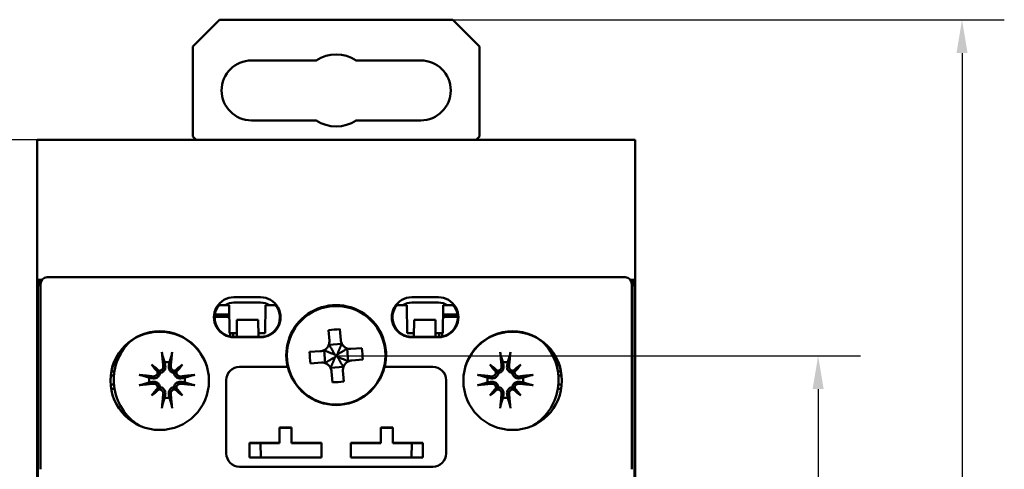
# Model space of a CAD drawing. Header units: millimetres. Extents: x 0 to 420, y 0 to 297.
# Tile 6 of 15: x 53 to 127, y 100 to 134. Entities that reach past the tile are written whole.
import ezdxf

# ---------------------------------------------------------------- set-up
doc = ezdxf.new("R2010")
doc.units = ezdxf.units.MM
doc.layers.add('Arêtes visibles(celduc)', color=7, linetype='Continuous', lineweight=50)
doc.layers.add('Cotes(celduc)', color=7, linetype='Continuous', lineweight=25)
doc.styles.add('Courant-CELDUC', font='arial.ttf')
doc.dimstyles.new('Celduc', dxfattribs={"dimtxt": 3.5, "dimasz": 2.5, "dimexe": 3.175, "dimexo": 0, "dimgap": 0.762, "dimtad": 1, "dimrnd": 1e-08, "dimtxsty": 'Courant-CELDUC', "dimcen": 0.09, "dimdle": 10, "dimclrd": 7, "dimclre": 7, "dimclrt": 7, "dimazin": 2, "dimtfac": 0.714286, "dimtdec": 3, "dimtmove": 0, "dimatfit": 3, "dimfxl": 1, "dimtolj": 1, "dimlwd": 25, "dimlwe": 25, "dimarcsym": 0})

# ---------------------------------------------------------------- blocks, each defined once
blk = doc.blocks.new('*D8')
at = {"layer": 'Cotes(celduc)', "color": 7, "linetype": 'Continuous', "lineweight": 25, "transparency": 16777216}
for p, q in [((54.421, 124.774), (35.893, 124.774)), ((39.068, 122.274), (39.068, 47.274)), ((54.421, 44.774), (35.893, 44.774))]:
    blk.add_line(p, q, dxfattribs=at)
at = {"layer": 'Cotes(celduc)', "color": 7, "linetype": 'Continuous', "transparency": 16777216}
for points in [[(38.652, 122.274), (39.485, 122.274), (39.068, 124.774)], [(38.652, 47.274), (39.485, 47.274), (39.068, 44.774)]]:
    blk.add_solid(points, dxfattribs=at)
at = {"layer": 'Defpoints', "color": 0, "linetype": 'Continuous', "transparency": 16777216}
for p in [(54.421, 124.774), (39.068, 44.774), (54.421, 44.774)]:
    blk.add_point(p, dxfattribs=at)
at = {"layer": 'Cotes(celduc)', "color": 7, "linetype": 'Continuous', "lineweight": 25, "transparency": 16777216, "insert": (34.732, 82.271), "char_height": 3.5, "attachment_point": 1, "rotation": 90, "style": 'Courant-CELDUC'}
blk.add_mtext('\\A1;80', dxfattribs=at)
blk = doc.blocks.new('*D9')
at = {"layer": 'Cotes(celduc)', "color": 7, "linetype": 'Continuous', "lineweight": 25, "transparency": 16777216}
for p, q in [((85.121, 133.774), (126.537, 133.774)), ((123.362, 131.274), (123.362, 38.274)), ((85.121, 35.774), (126.537, 35.774))]:
    blk.add_line(p, q, dxfattribs=at)
at = {"layer": 'Cotes(celduc)', "color": 7, "linetype": 'Continuous', "transparency": 16777216}
for points in [[(122.945, 131.274), (123.778, 131.274), (123.362, 133.774)], [(122.945, 38.274), (123.778, 38.274), (123.362, 35.774)]]:
    blk.add_solid(points, dxfattribs=at)
at = {"layer": 'Defpoints', "color": 0, "linetype": 'Continuous', "transparency": 16777216}
for p in [(85.121, 133.774), (85.121, 35.774), (123.362, 35.774)]:
    blk.add_point(p, dxfattribs=at)
at = {"layer": 'Cotes(celduc)', "color": 7, "linetype": 'Continuous', "lineweight": 25, "transparency": 16777216, "insert": (119.026, 82.264), "char_height": 3.5, "attachment_point": 1, "rotation": 90, "style": 'Courant-CELDUC'}
blk.add_mtext('\\A1;98', dxfattribs=at)
blk = doc.blocks.new('*D10')
at = {"layer": 'Cotes(celduc)', "color": 7, "linetype": 'Continuous', "lineweight": 25, "transparency": 16777216}
for p, q in [((76.371, 108.574), (115.732, 108.574)), ((112.557, 106.074), (112.557, 63.474)), ((76.371, 60.974), (115.732, 60.974))]:
    blk.add_line(p, q, dxfattribs=at)
at = {"layer": 'Cotes(celduc)', "color": 7, "linetype": 'Continuous', "transparency": 16777216}
for points in [[(112.141, 106.074), (112.974, 106.074), (112.557, 108.574)], [(112.141, 63.474), (112.974, 63.474), (112.557, 60.974)]]:
    blk.add_solid(points, dxfattribs=at)
at = {"layer": 'Defpoints', "color": 0, "linetype": 'Continuous', "transparency": 16777216}
for p in [(76.371, 108.574), (76.371, 60.974), (112.557, 60.974)]:
    blk.add_point(p, dxfattribs=at)
at = {"layer": 'Cotes(celduc)', "color": 7, "linetype": 'Continuous', "lineweight": 25, "transparency": 16777216, "insert": (107.589, 80.159), "char_height": 3.5, "attachment_point": 1, "rotation": 90, "style": 'Courant-CELDUC'}
blk.add_mtext('\\A1;47,6', dxfattribs=at)

msp = doc.modelspace()

# ---------------------------------------------------------------- linework, layer by layer
at = {"layer": 'Arêtes visibles(celduc)'}
for p, q in [((67.621, 133.774), (65.621, 131.774)), ((85.121, 133.774), (67.621, 133.774)), ((85.121, 133.774), (87.121, 131.774)), ((65.621, 125.024), (65.621, 131.774)), ((87.121, 125.024), (87.121, 131.774)), ((74.879, 130.724), (70.021, 130.724)), ((77.864, 130.724), (82.721, 130.724)), ((70.021, 126.224), (74.879, 126.224)), ((82.721, 126.224), (77.864, 126.224)), ((65.871, 124.774), (65.621, 125.024)), ((86.871, 124.774), (87.121, 125.024)), ((53.921, 124.774), (54.068, 124.774)), ((53.921, 44.774), (53.921, 124.774)), ((54.068, 124.774), (54.421, 124.774)), ((98.321, 124.774), (54.421, 124.774)), ((98.321, 124.774), (98.675, 124.774)), ((98.675, 124.774), (98.821, 124.774)), ((98.821, 44.774), (98.821, 124.774)), ((53.971, 113.267), (53.989, 114.267)), ((54.176, 114.267), (53.989, 114.267)), ((54.171, 113.962), (54.171, 100.063)), ((54.176, 114.031), (54.176, 114.267)), ((54.275, 114.267), (54.176, 114.267)), ((54.715, 114.461), (54.671, 114.461)), ((98.028, 114.461), (54.715, 114.461)), ((98.071, 114.461), (98.028, 114.461)), ((98.567, 114.267), (98.467, 114.267)), ((98.567, 114.267), (98.567, 114.031)), ((98.754, 114.267), (98.567, 114.267)), ((98.571, 100.063), (98.571, 113.962)), ((98.754, 114.267), (98.771, 113.267)), ((53.971, 106.367), (53.971, 113.267)), ((98.771, 113.267), (98.771, 106.367)), ((68.696, 112.962), (70.696, 112.962)), ((70.696, 112.569), (68.696, 112.569)), ((82.047, 112.962), (84.047, 112.962)), ((82.047, 112.569), (84.047, 112.569)), ((67.267, 111.677), (68.343, 111.677)), ((68.336, 112.362), (68.034, 112.362)), ((68.357, 110.267), (68.336, 112.362)), ((71.036, 110.267), (71.057, 112.362)), ((71.358, 112.362), (71.057, 112.362)), ((81.686, 112.362), (81.385, 112.362)), ((81.707, 110.267), (81.686, 112.362)), ((84.386, 110.267), (84.407, 112.362)), ((84.4, 111.677), (85.476, 111.677)), ((84.709, 112.362), (84.407, 112.362)), ((68.924, 111.267), (68.902, 109.997)), ((70.524, 111.267), (68.924, 111.267)), ((70.546, 109.997), (70.524, 111.267)), ((82.197, 109.997), (82.219, 111.267)), ((83.819, 111.267), (82.219, 111.267)), ((83.841, 109.997), (83.819, 111.267)), ((68.357, 110.267), (68.906, 110.267)), ((68.644, 110.267), (68.643, 109.998)), ((70.541, 110.267), (71.036, 110.267)), ((75.8, 110.503), (75.86, 109.687)), ((76.717, 109.749), (76.658, 110.566)), ((81.707, 110.267), (82.202, 110.267)), ((83.837, 110.267), (84.386, 110.267)), ((84.099, 109.998), (84.099, 110.267)), ((68.696, 109.997), (70.696, 109.997)), ((70.696, 109.962), (68.696, 109.962)), ((76.798, 109.468), (75.821, 109.397)), ((82.047, 109.997), (84.047, 109.997)), ((84.047, 109.962), (82.047, 109.962)), ((75.197, 108.92), (74.38, 108.861)), ((75.478, 109.001), (75.549, 108.024)), ((76.255, 108.675), (76.371, 108.574)), ((76.472, 108.691), (76.371, 108.574)), ((77.265, 108.148), (77.194, 109.125)), ((78.3, 109.145), (77.484, 109.086)), ((74.442, 108.003), (75.259, 108.063)), ((76.271, 108.458), (76.371, 108.574)), ((76.488, 108.474), (76.371, 108.574)), ((77.546, 108.229), (78.363, 108.288)), ((59.493, 107.402), (59.725, 107.406)), ((62.511, 107.915), (62.998, 107.428)), ((62.998, 107.428), (63.135, 107.291)), ((64.344, 107.428), (64.208, 107.291)), ((64.832, 107.915), (64.344, 107.428)), ((69.121, 107.75), (72.725, 107.75)), ((72.736, 107.746), (69.121, 107.746)), ((72.725, 107.75), (72.736, 107.746)), ((75.945, 107.681), (76.922, 107.752)), ((76.025, 107.4), (76.085, 106.583)), ((76.942, 106.645), (76.883, 107.462)), ((80.007, 107.746), (80.018, 107.75)), ((83.621, 107.746), (80.007, 107.746)), ((80.018, 107.75), (83.621, 107.75)), ((87.911, 107.915), (88.398, 107.428)), ((88.398, 107.428), (88.535, 107.291)), ((89.744, 107.428), (89.608, 107.291)), ((90.232, 107.915), (89.744, 107.428)), ((93.018, 107.406), (93.25, 107.402)), ((59.445, 107.097), (59.686, 107.097)), ((68.121, 101.251), (68.121, 106.75)), ((84.621, 106.75), (84.621, 101.251)), ((93.298, 107.097), (93.057, 107.097)), ((53.971, 63.167), (53.971, 106.367)), ((59.433, 106.411), (59.686, 106.411)), ((59.725, 106.102), (59.471, 106.107)), ((62.511, 105.594), (62.998, 106.081)), ((62.998, 106.081), (63.135, 106.218)), ((64.344, 106.081), (64.208, 106.218)), ((64.832, 105.594), (64.344, 106.081)), ((87.911, 105.594), (88.398, 106.081)), ((88.398, 106.081), (88.535, 106.218)), ((89.744, 106.081), (89.608, 106.218)), ((90.232, 105.594), (89.744, 106.081)), ((93.272, 106.107), (93.018, 106.102)), ((93.309, 106.411), (93.057, 106.411)), ((98.771, 106.367), (98.771, 63.167)), ((72.121, 103.197), (72.121, 102.047)), ((73.021, 103.197), (72.121, 103.197)), ((73.021, 103.183), (72.121, 103.183)), ((73.021, 102.047), (73.021, 103.197)), ((79.721, 103.197), (79.721, 102.047)), ((80.621, 103.197), (79.721, 103.197)), ((80.621, 103.183), (79.721, 103.183)), ((80.621, 102.047), (80.621, 103.197)), ((69.871, 102.047), (69.871, 100.947)), ((72.121, 102.047), (69.871, 102.047)), ((72.121, 102.033), (69.871, 102.033)), ((70.704, 100.947), (70.685, 102.033)), ((72.121, 102.047), (72.121, 102.033)), ((73.021, 102.047), (73.021, 102.033)), ((75.271, 102.047), (73.021, 102.047)), ((75.271, 102.033), (73.021, 102.033)), ((75.271, 100.947), (75.271, 102.047)), ((77.471, 102.047), (77.471, 100.947)), ((79.721, 102.047), (77.471, 102.047)), ((79.721, 102.033), (77.471, 102.033)), ((79.721, 102.047), (79.721, 102.033)), ((80.621, 102.047), (80.621, 102.033)), ((82.871, 102.047), (80.621, 102.047)), ((82.871, 102.033), (80.621, 102.033)), ((82.039, 100.947), (82.058, 102.033)), ((82.871, 100.947), (82.871, 102.047)), ((69.871, 100.947), (75.271, 100.947)), ((77.471, 100.947), (82.871, 100.947)), ((83.621, 100.251), (69.121, 100.251))]:
    msp.add_line(p, q, dxfattribs=at)
for centre, radius, start, end in [((76.371, 128.474), 2.7, 56.44269, 123.55731), ((70.021, 128.474), 2.25, 90, 270), ((82.721, 128.474), 2.25, 270, 90), ((76.371, 128.474), 2.7, 236.44269, 303.55731), ((63.671, 106.754), 4, 134.0715, 238.40536), ((89.071, 106.754), 4, 301.59464, 45.9285), ((63.671, 106.754), 1.338, 82.39175, 97.60825), ((89.071, 106.754), 1.338, 82.39175, 97.60825), ((63.671, 106.754), 1.338, 172.39175, 187.60825), ((63.671, 106.754), 1.338, 352.39175, 7.60825), ((89.071, 106.754), 1.338, 172.39175, 187.60825), ((89.071, 106.754), 1.338, 352.39175, 7.60825), ((63.671, 106.754), 1.338, 262.39175, 277.60825), ((89.071, 106.754), 1.338, 262.39175, 277.60825)]:
    msp.add_arc(centre, radius, start, end, dxfattribs=at)
for centre, major_axis, ratio, start_param, end_param in [((54.671, 113.961), (-0.425, 0.263), 0.99966, 5.266085, 6.836577), ((98.071, 113.961), (0.425, 0.263), 0.99966, 5.729794, 7.300285), ((68.696, 111.462), (-1.5, 0), 0.999848, 4.712389, 7.853982), ((68.696, 111.388), (0, 1.182), 0.98972, 0, 0.601666), ((70.696, 111.462), (1.5, 0), 0.999848, 4.712389, 7.853982), ((70.696, 111.388), (0, -1.182), 0.98972, 2.539926, 3.141593), ((76.371, 108.625), (-3.75, 0), 0.999848, 2.905968, 6.51881), ((82.047, 111.462), (-1.5, 0), 0.999848, 4.712389, 7.853982), ((82.047, 111.388), (0, -1.182), 0.98972, 3.141593, 3.743259), ((84.047, 111.462), (1.5, 0), 0.999848, 4.712389, 7.853982), ((84.047, 111.388), (0, 1.182), 0.98972, 5.681519, 6.283185), ((68.696, 111.445), (-1.448, 0), 0.999848, 5.596904, 7.853982), ((70.696, 111.445), (1.448, 0), 0.999848, 4.712389, 6.969466), ((82.047, 111.445), (-1.448, 0), 0.999848, 5.596904, 7.853982), ((84.047, 111.445), (1.448, 0), 0.999848, 4.712389, 6.969466), ((63.121, 106.678), (3.7, 0), 0.999848, 0.004128, 3.137465), ((76.458, 107.387), (6.313, 0.458), 0.499722, 1.502811, 1.638781), ((89.621, 106.678), (3.7, 0), 0.999848, 0.004128, 3.137465), ((64.074, 106.803), (0.776, -6.441), 0.087156, 4.378084, 4.547777), ((63.269, 106.803), (0.776, 6.441), 0.087156, 4.877001, 5.046694), ((77.559, 108.661), (-0.458, 6.313), 0.499722, 1.502811, 1.638781), ((75.184, 108.488), (0.458, -6.313), 0.499722, 1.502811, 1.638781), ((89.474, 106.803), (0.776, -6.441), 0.087156, 4.378084, 4.547777), ((88.669, 106.803), (0.776, 6.441), 0.087156, 4.877001, 5.046694), ((64.397, 107.381), (-4.2, 4.864), 0.173648, 1.313224, 1.430376), ((63.044, 106.028), (4.864, -4.2), 0.173648, 1.711217, 1.828368), ((62.764, 107.416), (-0.188, -0.163), 0.868224, 2.023807, 2.409971), ((63.01, 107.662), (-0.163, -0.188), 0.868224, 0.731621, 1.117785), ((64.298, 106.028), (4.864, 4.2), 0.173648, 1.313224, 1.430376), ((64.333, 107.662), (-0.163, 0.188), 0.868224, 2.023807, 2.409971), ((64.579, 107.416), (-0.188, 0.163), 0.868224, 0.731621, 1.117785), ((62.945, 107.381), (-4.2, -4.864), 0.173648, 1.711217, 1.828368), ((69.121, 106.75), (-1, 0), 0.999848, 4.712389, 6.283185), ((69.121, 106.746), (-1, 0), 0.999848, 4.712389, 6.283185), ((76.371, 108.621), (-3.74, 0), 0.999848, 0.236298, 2.905295), ((83.621, 106.75), (1, 0), 0.999848, 0, 1.570796), ((83.621, 106.746), (1, 0), 0.999848, 0, 1.570796), ((89.797, 107.381), (-4.2, 4.864), 0.173648, 1.313224, 1.430376), ((88.444, 106.028), (4.864, -4.2), 0.173648, 1.711217, 1.828368), ((88.164, 107.416), (-0.188, -0.163), 0.868224, 2.023807, 2.409971), ((88.41, 107.662), (-0.163, -0.188), 0.868224, 0.731621, 1.117785), ((89.698, 106.028), (4.864, 4.2), 0.173648, 1.313224, 1.430376), ((89.733, 107.662), (-0.163, 0.188), 0.868224, 2.023807, 2.409971), ((89.979, 107.416), (-0.188, 0.163), 0.868224, 0.731621, 1.117785), ((88.345, 107.381), (-4.2, -4.864), 0.173648, 1.711217, 1.828368), ((63.623, 106.352), (-6.441, 0.776), 0.087156, 4.877001, 5.046694), ((63.623, 107.157), (6.441, 0.776), 0.087156, 4.378084, 4.547777), ((63.72, 106.352), (-6.441, -0.776), 0.087156, 4.378084, 4.547777), ((63.72, 107.157), (6.441, -0.776), 0.087156, 4.877001, 5.046694), ((76.285, 109.762), (-6.313, -0.458), 0.499722, 1.502811, 1.638781), ((89.023, 106.352), (-6.441, 0.776), 0.087156, 4.877001, 5.046694), ((89.023, 107.157), (6.441, 0.776), 0.087156, 4.378084, 4.547777), ((89.12, 106.352), (-6.441, -0.776), 0.087156, 4.378084, 4.547777), ((89.12, 107.157), (6.441, -0.776), 0.087156, 4.877001, 5.046694), ((64.397, 106.127), (4.2, 4.864), 0.173648, 1.711217, 1.828368), ((63.044, 107.48), (-4.864, -4.2), 0.173648, 1.313224, 1.430376), ((62.764, 106.093), (0.188, -0.163), 0.868224, 0.731621, 1.117785), ((63.01, 105.847), (0.163, -0.188), 0.868224, 2.023807, 2.409971), ((64.333, 105.847), (0.163, 0.188), 0.868224, 0.731621, 1.117785), ((64.298, 107.48), (-4.864, 4.2), 0.173648, 1.711217, 1.828368), ((64.579, 106.093), (0.188, 0.163), 0.868224, 2.023807, 2.409971), ((62.945, 106.127), (4.2, -4.864), 0.173648, 1.313224, 1.430376), ((89.797, 106.127), (4.2, 4.864), 0.173648, 1.711217, 1.828368), ((88.444, 107.48), (-4.864, -4.2), 0.173648, 1.313224, 1.430376), ((88.164, 106.093), (0.188, -0.163), 0.868224, 0.731621, 1.117785), ((88.41, 105.847), (0.163, -0.188), 0.868224, 2.023807, 2.409971), ((89.733, 105.847), (0.163, 0.188), 0.868224, 0.731621, 1.117785), ((89.698, 107.48), (-4.864, 4.2), 0.173648, 1.711217, 1.828368), ((89.979, 106.093), (0.188, 0.163), 0.868224, 2.023807, 2.409971), ((88.345, 106.127), (4.2, -4.864), 0.173648, 1.313224, 1.430376), ((64.074, 106.706), (-0.776, -6.441), 0.087156, 4.877001, 5.046694), ((63.269, 106.706), (-0.776, 6.441), 0.087156, 4.378084, 4.547777), ((89.474, 106.706), (-0.776, -6.441), 0.087156, 4.877001, 5.046694), ((88.669, 106.706), (-0.776, 6.441), 0.087156, 4.378084, 4.547777), ((69.121, 101.251), (-1, 0), 0.999848, 0, 1.570796), ((83.621, 101.251), (1, 0), 0.999848, 4.712389, 6.283185)]:
    msp.add_ellipse(centre, major_axis=major_axis, ratio=ratio, start_param=start_param, end_param=end_param, dxfattribs=at)
for centre, major_axis in [((76.371, 108.608), (3.698, 0)), ((63.121, 106.709), (3.7, 0)), ((89.621, 106.709), (3.7, 0))]:
    msp.add_ellipse(centre, major_axis=major_axis, ratio=0.999848, dxfattribs=at)
for points, weights in [([(68.034, 112.362), (67.82, 112.362), (67.576, 112.362)], [1.00698312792, 1.01226426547, 1]), ([(71.815, 112.362), (71.571, 112.362), (71.358, 112.362)], [1, 1.01226426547, 1.00698312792]), ([(81.385, 112.362), (81.172, 112.362), (80.927, 112.362)], [1.00698312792, 1.01226426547, 1]), ([(85.167, 112.362), (84.923, 112.362), (84.709, 112.362)], [1, 1.01226426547, 1.00698312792]), ([(67.249, 111.504), (67.666, 111.504), (68.121, 111.504)], [1.05287912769, 1.05630681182, 1.05454986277]), ([(84.621, 111.504), (85.077, 111.504), (85.494, 111.504)], [1.05454986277, 1.05630681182, 1.05287912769]), ([(68.421, 110.267), (68.421, 110.144), (68.421, 110.023)], [1.05230661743, 1.05117051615, 1.04957971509]), ([(84.321, 110.023), (84.321, 110.144), (84.321, 110.267)], [1.04957971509, 1.05117051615, 1.05230661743]), ([(63.321, 108.652), (63.423, 108.316), (63.494, 108.081)], [1.00291629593, 1.01778265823, 1]), ([(63.494, 108.081), (63.52, 107.929), (63.54, 107.809)], [1, 1.12437348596, 1.24767116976]), ([(63.803, 107.809), (63.823, 107.929), (63.849, 108.081)], [1.24767116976, 1.12437348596, 1]), ([(63.849, 108.081), (63.92, 108.316), (64.022, 108.652)], [1, 1.01778265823, 1.00291629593]), ([(88.721, 108.652), (88.823, 108.316), (88.894, 108.081)], [1.00291629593, 1.01778265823, 1]), ([(88.894, 108.081), (88.92, 107.929), (88.94, 107.809)], [1, 1.12437348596, 1.24767116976]), ([(89.203, 107.809), (89.223, 107.929), (89.249, 108.081)], [1.24767116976, 1.12437348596, 1]), ([(89.249, 108.081), (89.32, 108.316), (89.422, 108.652)], [1, 1.01778265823, 1.00291629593]), ([(62.345, 106.932), (62.11, 107.003), (61.774, 107.105)], [1, 1.01778265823, 1.00291629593]), ([(61.774, 106.404), (62.11, 106.506), (62.345, 106.577)], [1.00291629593, 1.01778265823, 1]), ([(62.616, 106.886), (62.496, 106.906), (62.345, 106.932)], [1.24767116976, 1.12437348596, 1]), ([(62.345, 106.577), (62.496, 106.603), (62.616, 106.623)], [1, 1.12437348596, 1.24767116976]), ([(64.998, 106.932), (64.846, 106.906), (64.726, 106.886)], [1, 1.12437348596, 1.24767116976]), ([(64.726, 106.623), (64.846, 106.603), (64.998, 106.577)], [1.24767116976, 1.12437348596, 1]), ([(65.569, 107.105), (65.233, 107.003), (64.998, 106.932)], [1.00291629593, 1.01778265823, 1]), ([(64.998, 106.577), (65.233, 106.506), (65.569, 106.404)], [1, 1.01778265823, 1.00291629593]), ([(87.745, 106.932), (87.51, 107.003), (87.174, 107.105)], [1, 1.01778265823, 1.00291629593]), ([(87.174, 106.404), (87.51, 106.506), (87.745, 106.577)], [1.00291629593, 1.01778265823, 1]), ([(88.016, 106.886), (87.896, 106.906), (87.745, 106.932)], [1.24767116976, 1.12437348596, 1]), ([(87.745, 106.577), (87.896, 106.603), (88.016, 106.623)], [1, 1.12437348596, 1.24767116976]), ([(90.398, 106.932), (90.246, 106.906), (90.126, 106.886)], [1, 1.12437348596, 1.24767116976]), ([(90.126, 106.623), (90.246, 106.603), (90.398, 106.577)], [1.24767116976, 1.12437348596, 1]), ([(90.969, 107.105), (90.633, 107.003), (90.398, 106.932)], [1.00291629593, 1.01778265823, 1]), ([(90.398, 106.577), (90.633, 106.506), (90.969, 106.404)], [1, 1.01778265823, 1.00291629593]), ([(63.494, 105.428), (63.423, 105.193), (63.321, 104.857)], [1, 1.01778265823, 1.00291629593]), ([(63.54, 105.7), (63.52, 105.579), (63.494, 105.428)], [1.24767116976, 1.12437348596, 1]), ([(63.849, 105.428), (63.823, 105.579), (63.803, 105.7)], [1, 1.12437348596, 1.24767116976]), ([(64.022, 104.857), (63.92, 105.193), (63.849, 105.428)], [1.00291629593, 1.01778265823, 1]), ([(88.894, 105.428), (88.823, 105.193), (88.721, 104.857)], [1, 1.01778265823, 1.00291629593]), ([(88.94, 105.7), (88.92, 105.579), (88.894, 105.428)], [1.24767116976, 1.12437348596, 1]), ([(89.249, 105.428), (89.223, 105.579), (89.203, 105.7)], [1, 1.12437348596, 1.24767116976]), ([(89.422, 104.857), (89.32, 105.193), (89.249, 105.428)], [1.00291629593, 1.01778265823, 1])]:
    msp.add_rational_spline(points, weights, degree=2, dxfattribs=at)
for points, knots in [([(68.121, 111.504), (68.158, 111.504), (68.197, 111.497), (68.271, 111.468), (68.306, 111.444), (68.338, 111.413), (68.341, 111.408), (68.345, 111.404)], [0.11224712, 0.11224712, 0.11224712, 0.11224712, 0.12321691, 0.12321691, 0.13490291, 0.13490291, 0.13660209, 0.13660209, 0.13660209, 0.13660209]), ([(84.397, 111.404), (84.401, 111.408), (84.405, 111.413), (84.437, 111.444), (84.472, 111.468), (84.546, 111.497), (84.585, 111.504), (84.621, 111.504)], [0.13320374, 0.13320374, 0.13320374, 0.13320374, 0.13490291, 0.13490291, 0.14658892, 0.14658892, 0.15755871, 0.15755871, 0.15755871, 0.15755871]), ([(75.86, 109.687), (75.86, 109.685), (75.86, 109.684), (75.866, 109.594), (75.855, 109.498), (75.795, 109.318), (75.746, 109.234), (75.687, 109.166), (75.628, 109.098), (75.552, 109.038), (75.383, 108.952), (75.289, 108.928), (75.2, 108.921), (75.198, 108.92), (75.197, 108.92)], [0.3848161, 0.3848161, 0.3848161, 0.3848161, 0.385271, 0.385271, 0.4122197, 0.4122197, 0.4391684, 0.4391684, 0.4391684, 0.4661171, 0.4661171, 0.4930658, 0.4930658, 0.4935207, 0.4935207, 0.4935207, 0.4935207]), ([(77.484, 109.086), (77.482, 109.086), (77.481, 109.086), (77.391, 109.08), (77.295, 109.091), (77.115, 109.151), (77.031, 109.2), (76.963, 109.259), (76.895, 109.318), (76.834, 109.395), (76.748, 109.566), (76.724, 109.66), (76.717, 109.749)], [0.3848166, 0.3848166, 0.3848166, 0.3848166, 0.3852716, 0.3852716, 0.4122203, 0.4122203, 0.4391689, 0.4391689, 0.4391689, 0.4663464, 0.4663464, 0.4935239, 0.4935239, 0.4935239, 0.4935239]), ([(63.321, 108.652), (63.319, 108.659), (63.316, 108.67), (63.31, 108.696), (63.307, 108.716), (63.301, 108.754), (63.298, 108.778), (63.293, 108.815), (63.291, 108.835), (63.289, 108.852)], [0.05658644, 0.05658644, 0.05658644, 0.05658644, 0.06161587, 0.06161587, 0.06775669, 0.06775669, 0.07390904, 0.07390904, 0.07912293, 0.07912293, 0.07912293, 0.07912293]), ([(64.053, 108.852), (64.052, 108.835), (64.05, 108.815), (64.045, 108.778), (64.042, 108.754), (64.036, 108.716), (64.032, 108.696), (64.027, 108.67), (64.024, 108.659), (64.022, 108.652)], [0.01947687, 0.01947687, 0.01947687, 0.01947687, 0.02469076, 0.02469076, 0.03084311, 0.03084311, 0.03698394, 0.03698394, 0.04201336, 0.04201336, 0.04201336, 0.04201336]), ([(88.721, 108.652), (88.719, 108.659), (88.716, 108.67), (88.71, 108.696), (88.707, 108.716), (88.701, 108.754), (88.698, 108.778), (88.693, 108.815), (88.691, 108.835), (88.689, 108.852)], [0.05658644, 0.05658644, 0.05658644, 0.05658644, 0.06161587, 0.06161587, 0.06775669, 0.06775669, 0.07390904, 0.07390904, 0.07912293, 0.07912293, 0.07912293, 0.07912293]), ([(89.453, 108.852), (89.452, 108.835), (89.45, 108.815), (89.445, 108.778), (89.442, 108.754), (89.436, 108.716), (89.432, 108.696), (89.427, 108.67), (89.424, 108.659), (89.422, 108.652)], [0.01947687, 0.01947687, 0.01947687, 0.01947687, 0.02469076, 0.02469076, 0.03084311, 0.03084311, 0.03698394, 0.03698394, 0.04201336, 0.04201336, 0.04201336, 0.04201336]), ([(75.259, 108.063), (75.26, 108.063), (75.262, 108.063), (75.352, 108.069), (75.447, 108.058), (75.627, 107.998), (75.712, 107.949), (75.779, 107.89), (75.848, 107.831), (75.909, 107.754), (75.994, 107.583), (76.019, 107.489), (76.025, 107.4)], [0.3848166, 0.3848166, 0.3848166, 0.3848166, 0.3852716, 0.3852716, 0.4122203, 0.4122203, 0.4391689, 0.4391689, 0.4391689, 0.4663464, 0.4663464, 0.4935239, 0.4935239, 0.4935239, 0.4935239]), ([(76.883, 107.462), (76.883, 107.463), (76.883, 107.465), (76.877, 107.555), (76.888, 107.65), (76.948, 107.83), (76.997, 107.915), (77.056, 107.982), (77.115, 108.05), (77.191, 108.111), (77.36, 108.196), (77.454, 108.221), (77.543, 108.228), (77.545, 108.228), (77.546, 108.229)], [0.3848161, 0.3848161, 0.3848161, 0.3848161, 0.385271, 0.385271, 0.4122197, 0.4122197, 0.4391684, 0.4391684, 0.4391684, 0.4661171, 0.4661171, 0.4930658, 0.4930658, 0.4935207, 0.4935207, 0.4935207, 0.4935207]), ([(63.135, 107.291), (63.133, 107.267), (63.13, 107.242), (63.114, 107.175), (63.097, 107.135), (63.056, 107.064), (63.029, 107.029), (62.967, 106.971), (62.932, 106.947), (62.859, 106.91), (62.815, 106.894), (62.724, 106.879), (62.678, 106.878), (62.636, 106.883), (62.629, 106.884), (62.623, 106.885), (62.616, 106.886)], [-0.07279593, -0.07279593, -0.07279593, -0.07279593, -0.06545108, -0.06545108, -0.05320296, -0.05320296, -0.04095485, -0.04095485, -0.02870674, -0.02870674, -0.01435337, -0.01435337, 0, 0, 0, 0.00217911, 0.00217911, 0.00217911, 0.00217911]), ([(62.973, 107.34), (62.973, 107.338), (62.973, 107.336), (62.973, 107.297), (62.965, 107.256), (62.934, 107.182), (62.911, 107.148), (62.857, 107.094), (62.824, 107.071), (62.749, 107.039), (62.709, 107.031), (62.659, 107.031), (62.647, 107.031), (62.634, 107.032)], [0.02262944, 0.02262944, 0.02262944, 0.02262944, 0.02319765, 0.02319765, 0.0345489, 0.0345489, 0.04590016, 0.04590016, 0.05733835, 0.05733835, 0.06877655, 0.06877655, 0.07249221, 0.07249221, 0.07249221, 0.07249221]), ([(63.393, 107.792), (63.397, 107.754), (63.394, 107.713), (63.372, 107.635), (63.352, 107.598), (63.305, 107.538), (63.274, 107.512), (63.203, 107.472), (63.164, 107.46), (63.114, 107.453), (63.1, 107.452), (63.086, 107.453)], [0, 0, 0, 0, 0.01154742, 0.01154742, 0.02309483, 0.02309483, 0.0344508, 0.0344508, 0.04580677, 0.04580677, 0.04984781, 0.04984781, 0.04984781, 0.04984781]), ([(63.54, 107.809), (63.541, 107.803), (63.542, 107.797), (63.548, 107.748), (63.547, 107.702), (63.531, 107.611), (63.516, 107.566), (63.478, 107.493), (63.455, 107.459), (63.396, 107.396), (63.362, 107.369), (63.291, 107.328), (63.25, 107.312), (63.184, 107.296), (63.159, 107.292), (63.135, 107.291)], [0.18013192, 0.18013192, 0.18013192, 0.18013192, 0.18231103, 0.18231103, 0.1966644, 0.1966644, 0.21101777, 0.21101777, 0.22326588, 0.22326588, 0.23551399, 0.23551399, 0.24776211, 0.24776211, 0.25510696, 0.25510696, 0.25510696, 0.25510696]), ([(64.208, 107.291), (64.184, 107.292), (64.158, 107.296), (64.092, 107.312), (64.052, 107.328), (63.981, 107.369), (63.946, 107.396), (63.888, 107.459), (63.864, 107.493), (63.827, 107.566), (63.811, 107.611), (63.796, 107.702), (63.795, 107.748), (63.8, 107.79), (63.801, 107.797), (63.802, 107.803), (63.803, 107.809)], [-0.07279593, -0.07279593, -0.07279593, -0.07279593, -0.06545108, -0.06545108, -0.05320296, -0.05320296, -0.04095485, -0.04095485, -0.02870674, -0.02870674, -0.01435337, -0.01435337, 0, 0, 0, 0.00217911, 0.00217911, 0.00217911, 0.00217911]), ([(64.257, 107.453), (64.255, 107.453), (64.254, 107.453), (64.214, 107.453), (64.174, 107.461), (64.099, 107.492), (64.065, 107.515), (64.011, 107.568), (63.988, 107.603), (63.956, 107.677), (63.948, 107.717), (63.948, 107.767), (63.948, 107.779), (63.949, 107.792)], [0.02262869, 0.02262869, 0.02262869, 0.02262869, 0.02311382, 0.02311382, 0.03450698, 0.03450698, 0.04590014, 0.04590014, 0.0573821, 0.0573821, 0.06886407, 0.06886407, 0.07249483, 0.07249483, 0.07249483, 0.07249483]), ([(64.726, 106.886), (64.72, 106.885), (64.713, 106.884), (64.665, 106.878), (64.619, 106.879), (64.528, 106.894), (64.483, 106.91), (64.41, 106.947), (64.375, 106.971), (64.313, 107.029), (64.286, 107.064), (64.245, 107.135), (64.229, 107.175), (64.213, 107.242), (64.209, 107.267), (64.208, 107.291)], [0.18013192, 0.18013192, 0.18013192, 0.18013192, 0.18231103, 0.18231103, 0.1966644, 0.1966644, 0.21101777, 0.21101777, 0.22326588, 0.22326588, 0.23551399, 0.23551399, 0.24776211, 0.24776211, 0.25510696, 0.25510696, 0.25510696, 0.25510696]), ([(64.709, 107.032), (64.671, 107.028), (64.63, 107.032), (64.552, 107.054), (64.515, 107.073), (64.456, 107.121), (64.429, 107.152), (64.389, 107.222), (64.377, 107.261), (64.37, 107.312), (64.369, 107.326), (64.37, 107.34)], [0, 0, 0, 0, 0.01151442, 0.01151442, 0.02302884, 0.02302884, 0.0344178, 0.0344178, 0.04580676, 0.04580676, 0.0498478, 0.0498478, 0.0498478, 0.0498478]), ([(88.535, 107.291), (88.533, 107.267), (88.53, 107.242), (88.514, 107.175), (88.497, 107.135), (88.456, 107.064), (88.429, 107.029), (88.367, 106.971), (88.332, 106.947), (88.259, 106.91), (88.215, 106.894), (88.124, 106.879), (88.078, 106.878), (88.036, 106.883), (88.029, 106.884), (88.023, 106.885), (88.016, 106.886)], [-0.07279593, -0.07279593, -0.07279593, -0.07279593, -0.06545108, -0.06545108, -0.05320296, -0.05320296, -0.04095485, -0.04095485, -0.02870674, -0.02870674, -0.01435337, -0.01435337, 0, 0, 0, 0.00217911, 0.00217911, 0.00217911, 0.00217911]), ([(88.373, 107.34), (88.373, 107.338), (88.373, 107.336), (88.373, 107.297), (88.365, 107.256), (88.334, 107.182), (88.311, 107.148), (88.257, 107.094), (88.224, 107.071), (88.149, 107.039), (88.109, 107.031), (88.059, 107.031), (88.047, 107.031), (88.034, 107.032)], [0.02262944, 0.02262944, 0.02262944, 0.02262944, 0.02319765, 0.02319765, 0.0345489, 0.0345489, 0.04590016, 0.04590016, 0.05733835, 0.05733835, 0.06877655, 0.06877655, 0.07249221, 0.07249221, 0.07249221, 0.07249221]), ([(88.793, 107.792), (88.797, 107.754), (88.794, 107.713), (88.772, 107.635), (88.752, 107.598), (88.705, 107.538), (88.674, 107.512), (88.603, 107.472), (88.564, 107.46), (88.514, 107.453), (88.5, 107.452), (88.486, 107.453)], [0, 0, 0, 0, 0.01154742, 0.01154742, 0.02309483, 0.02309483, 0.0344508, 0.0344508, 0.04580677, 0.04580677, 0.04984781, 0.04984781, 0.04984781, 0.04984781]), ([(88.94, 107.809), (88.941, 107.803), (88.942, 107.797), (88.948, 107.748), (88.947, 107.702), (88.931, 107.611), (88.916, 107.566), (88.878, 107.493), (88.855, 107.459), (88.796, 107.396), (88.762, 107.369), (88.691, 107.328), (88.65, 107.312), (88.584, 107.296), (88.559, 107.292), (88.535, 107.291)], [0.18013192, 0.18013192, 0.18013192, 0.18013192, 0.18231103, 0.18231103, 0.1966644, 0.1966644, 0.21101777, 0.21101777, 0.22326588, 0.22326588, 0.23551399, 0.23551399, 0.24776211, 0.24776211, 0.25510696, 0.25510696, 0.25510696, 0.25510696]), ([(89.608, 107.291), (89.584, 107.292), (89.558, 107.296), (89.492, 107.312), (89.452, 107.328), (89.381, 107.369), (89.346, 107.396), (89.288, 107.459), (89.264, 107.493), (89.227, 107.566), (89.211, 107.611), (89.196, 107.702), (89.195, 107.748), (89.2, 107.79), (89.201, 107.797), (89.202, 107.803), (89.203, 107.809)], [-0.07279593, -0.07279593, -0.07279593, -0.07279593, -0.06545108, -0.06545108, -0.05320296, -0.05320296, -0.04095485, -0.04095485, -0.02870674, -0.02870674, -0.01435337, -0.01435337, 0, 0, 0, 0.00217911, 0.00217911, 0.00217911, 0.00217911]), ([(89.657, 107.453), (89.655, 107.453), (89.654, 107.453), (89.614, 107.453), (89.574, 107.461), (89.499, 107.492), (89.465, 107.515), (89.411, 107.568), (89.388, 107.603), (89.356, 107.677), (89.348, 107.717), (89.348, 107.767), (89.348, 107.779), (89.349, 107.792)], [0.02262869, 0.02262869, 0.02262869, 0.02262869, 0.02311382, 0.02311382, 0.03450698, 0.03450698, 0.04590014, 0.04590014, 0.0573821, 0.0573821, 0.06886407, 0.06886407, 0.07249483, 0.07249483, 0.07249483, 0.07249483]), ([(90.126, 106.886), (90.12, 106.885), (90.113, 106.884), (90.065, 106.878), (90.019, 106.879), (89.928, 106.894), (89.883, 106.91), (89.81, 106.947), (89.775, 106.971), (89.713, 107.029), (89.686, 107.064), (89.645, 107.135), (89.629, 107.175), (89.613, 107.242), (89.609, 107.267), (89.608, 107.291)], [0.18013192, 0.18013192, 0.18013192, 0.18013192, 0.18231103, 0.18231103, 0.1966644, 0.1966644, 0.21101777, 0.21101777, 0.22326588, 0.22326588, 0.23551399, 0.23551399, 0.24776211, 0.24776211, 0.25510696, 0.25510696, 0.25510696, 0.25510696]), ([(90.109, 107.032), (90.071, 107.028), (90.03, 107.032), (89.952, 107.054), (89.915, 107.073), (89.856, 107.121), (89.829, 107.152), (89.789, 107.222), (89.777, 107.261), (89.77, 107.312), (89.769, 107.326), (89.77, 107.34)], [0, 0, 0, 0, 0.01151442, 0.01151442, 0.02302884, 0.02302884, 0.0344178, 0.0344178, 0.04580676, 0.04580676, 0.0498478, 0.0498478, 0.0498478, 0.0498478]), ([(61.573, 107.136), (61.591, 107.135), (61.611, 107.133), (61.648, 107.128), (61.672, 107.125), (61.709, 107.119), (61.73, 107.115), (61.755, 107.11), (61.766, 107.107), (61.774, 107.105)], [0.01947687, 0.01947687, 0.01947687, 0.01947687, 0.02469076, 0.02469076, 0.03084311, 0.03084311, 0.03698394, 0.03698394, 0.04201336, 0.04201336, 0.04201336, 0.04201336]), ([(62.616, 106.623), (62.623, 106.624), (62.629, 106.625), (62.678, 106.631), (62.724, 106.63), (62.815, 106.614), (62.859, 106.599), (62.932, 106.561), (62.967, 106.538), (63.029, 106.479), (63.056, 106.445), (63.097, 106.374), (63.114, 106.333), (63.13, 106.267), (63.133, 106.242), (63.135, 106.218)], [0.18013192, 0.18013192, 0.18013192, 0.18013192, 0.18231103, 0.18231103, 0.1966644, 0.1966644, 0.21101777, 0.21101777, 0.22326588, 0.22326588, 0.23551399, 0.23551399, 0.24776211, 0.24776211, 0.25510696, 0.25510696, 0.25510696, 0.25510696]), ([(62.634, 106.476), (62.672, 106.48), (62.713, 106.477), (62.791, 106.455), (62.827, 106.435), (62.887, 106.388), (62.914, 106.357), (62.954, 106.287), (62.966, 106.247), (62.972, 106.197), (62.973, 106.183), (62.973, 106.169)], [0, 0, 0, 0, 0.01151442, 0.01151442, 0.02302884, 0.02302884, 0.0344178, 0.0344178, 0.04580676, 0.04580676, 0.0498478, 0.0498478, 0.0498478, 0.0498478]), ([(64.208, 106.218), (64.209, 106.242), (64.213, 106.267), (64.229, 106.333), (64.245, 106.374), (64.286, 106.445), (64.313, 106.479), (64.375, 106.538), (64.41, 106.561), (64.483, 106.599), (64.528, 106.614), (64.619, 106.63), (64.665, 106.631), (64.707, 106.626), (64.713, 106.625), (64.72, 106.624), (64.726, 106.623)], [-0.07279593, -0.07279593, -0.07279593, -0.07279593, -0.06545108, -0.06545108, -0.05320296, -0.05320296, -0.04095485, -0.04095485, -0.02870674, -0.02870674, -0.01435337, -0.01435337, 0, 0, 0, 0.00217911, 0.00217911, 0.00217911, 0.00217911]), ([(64.37, 106.169), (64.37, 106.171), (64.37, 106.173), (64.37, 106.212), (64.378, 106.253), (64.409, 106.327), (64.432, 106.361), (64.485, 106.414), (64.519, 106.438), (64.593, 106.469), (64.634, 106.477), (64.684, 106.478), (64.696, 106.478), (64.709, 106.476)], [0.02262944, 0.02262944, 0.02262944, 0.02262944, 0.02319765, 0.02319765, 0.0345489, 0.0345489, 0.04590016, 0.04590016, 0.05733835, 0.05733835, 0.06877655, 0.06877655, 0.07249221, 0.07249221, 0.07249221, 0.07249221]), ([(65.569, 107.105), (65.576, 107.107), (65.587, 107.11), (65.613, 107.115), (65.633, 107.119), (65.671, 107.125), (65.695, 107.128), (65.732, 107.133), (65.752, 107.135), (65.769, 107.136)], [0.05658644, 0.05658644, 0.05658644, 0.05658644, 0.06161587, 0.06161587, 0.06775669, 0.06775669, 0.07390904, 0.07390904, 0.07912293, 0.07912293, 0.07912293, 0.07912293]), ([(86.973, 107.136), (86.991, 107.135), (87.011, 107.133), (87.048, 107.128), (87.072, 107.125), (87.109, 107.119), (87.13, 107.115), (87.155, 107.11), (87.166, 107.107), (87.174, 107.105)], [0.01947687, 0.01947687, 0.01947687, 0.01947687, 0.02469076, 0.02469076, 0.03084311, 0.03084311, 0.03698394, 0.03698394, 0.04201336, 0.04201336, 0.04201336, 0.04201336]), ([(88.016, 106.623), (88.023, 106.624), (88.029, 106.625), (88.078, 106.631), (88.124, 106.63), (88.215, 106.614), (88.259, 106.599), (88.332, 106.561), (88.367, 106.538), (88.429, 106.479), (88.456, 106.445), (88.497, 106.374), (88.514, 106.333), (88.53, 106.267), (88.533, 106.242), (88.535, 106.218)], [0.18013192, 0.18013192, 0.18013192, 0.18013192, 0.18231103, 0.18231103, 0.1966644, 0.1966644, 0.21101777, 0.21101777, 0.22326588, 0.22326588, 0.23551399, 0.23551399, 0.24776211, 0.24776211, 0.25510696, 0.25510696, 0.25510696, 0.25510696]), ([(88.034, 106.476), (88.072, 106.48), (88.113, 106.477), (88.191, 106.455), (88.227, 106.435), (88.287, 106.388), (88.314, 106.357), (88.354, 106.287), (88.366, 106.247), (88.372, 106.197), (88.373, 106.183), (88.373, 106.169)], [0, 0, 0, 0, 0.01151442, 0.01151442, 0.02302884, 0.02302884, 0.0344178, 0.0344178, 0.04580676, 0.04580676, 0.0498478, 0.0498478, 0.0498478, 0.0498478]), ([(89.608, 106.218), (89.609, 106.242), (89.613, 106.267), (89.629, 106.333), (89.645, 106.374), (89.686, 106.445), (89.713, 106.479), (89.775, 106.538), (89.81, 106.561), (89.883, 106.599), (89.928, 106.614), (90.019, 106.63), (90.065, 106.631), (90.107, 106.626), (90.113, 106.625), (90.12, 106.624), (90.126, 106.623)], [-0.07279593, -0.07279593, -0.07279593, -0.07279593, -0.06545108, -0.06545108, -0.05320296, -0.05320296, -0.04095485, -0.04095485, -0.02870674, -0.02870674, -0.01435337, -0.01435337, 0, 0, 0, 0.00217911, 0.00217911, 0.00217911, 0.00217911]), ([(89.77, 106.169), (89.77, 106.171), (89.77, 106.173), (89.77, 106.212), (89.778, 106.253), (89.809, 106.327), (89.832, 106.361), (89.885, 106.414), (89.919, 106.438), (89.993, 106.469), (90.034, 106.477), (90.084, 106.478), (90.096, 106.478), (90.109, 106.476)], [0.02262944, 0.02262944, 0.02262944, 0.02262944, 0.02319765, 0.02319765, 0.0345489, 0.0345489, 0.04590016, 0.04590016, 0.05733835, 0.05733835, 0.06877655, 0.06877655, 0.07249221, 0.07249221, 0.07249221, 0.07249221]), ([(90.969, 107.105), (90.976, 107.107), (90.987, 107.11), (91.013, 107.115), (91.033, 107.119), (91.071, 107.125), (91.095, 107.128), (91.132, 107.133), (91.152, 107.135), (91.169, 107.136)], [0.05658644, 0.05658644, 0.05658644, 0.05658644, 0.06161587, 0.06161587, 0.06775669, 0.06775669, 0.07390904, 0.07390904, 0.07912293, 0.07912293, 0.07912293, 0.07912293]), ([(61.774, 106.404), (61.766, 106.402), (61.755, 106.399), (61.73, 106.394), (61.709, 106.39), (61.672, 106.384), (61.648, 106.381), (61.611, 106.376), (61.591, 106.374), (61.573, 106.373)], [0.05658644, 0.05658644, 0.05658644, 0.05658644, 0.06161587, 0.06161587, 0.06775669, 0.06775669, 0.07390904, 0.07390904, 0.07912293, 0.07912293, 0.07912293, 0.07912293]), ([(63.086, 106.056), (63.088, 106.056), (63.09, 106.056), (63.129, 106.056), (63.169, 106.048), (63.244, 106.017), (63.278, 105.994), (63.331, 105.94), (63.355, 105.907), (63.386, 105.832), (63.394, 105.792), (63.395, 105.742), (63.395, 105.73), (63.393, 105.717)], [0.02262944, 0.02262944, 0.02262944, 0.02262944, 0.02319765, 0.02319765, 0.0345489, 0.0345489, 0.04590016, 0.04590016, 0.05733835, 0.05733835, 0.06877655, 0.06877655, 0.07249221, 0.07249221, 0.07249221, 0.07249221]), ([(63.135, 106.218), (63.159, 106.216), (63.184, 106.213), (63.25, 106.197), (63.291, 106.18), (63.362, 106.139), (63.396, 106.112), (63.455, 106.05), (63.478, 106.015), (63.516, 105.943), (63.531, 105.898), (63.547, 105.807), (63.548, 105.761), (63.543, 105.719), (63.542, 105.712), (63.541, 105.706), (63.54, 105.7)], [-0.07279593, -0.07279593, -0.07279593, -0.07279593, -0.06545108, -0.06545108, -0.05320296, -0.05320296, -0.04095485, -0.04095485, -0.02870674, -0.02870674, -0.01435337, -0.01435337, 0, 0, 0, 0.00217911, 0.00217911, 0.00217911, 0.00217911]), ([(63.803, 105.7), (63.802, 105.706), (63.801, 105.712), (63.795, 105.761), (63.796, 105.807), (63.811, 105.898), (63.827, 105.943), (63.864, 106.015), (63.888, 106.05), (63.946, 106.112), (63.981, 106.139), (64.052, 106.18), (64.092, 106.197), (64.158, 106.213), (64.184, 106.216), (64.208, 106.218)], [0.18013192, 0.18013192, 0.18013192, 0.18013192, 0.18231103, 0.18231103, 0.1966644, 0.1966644, 0.21101777, 0.21101777, 0.22326588, 0.22326588, 0.23551399, 0.23551399, 0.24776211, 0.24776211, 0.25510696, 0.25510696, 0.25510696, 0.25510696]), ([(63.949, 105.717), (63.945, 105.755), (63.949, 105.796), (63.971, 105.874), (63.991, 105.911), (64.038, 105.97), (64.069, 105.997), (64.139, 106.037), (64.178, 106.049), (64.229, 106.056), (64.243, 106.056), (64.257, 106.056)], [0, 0, 0, 0, 0.01154742, 0.01154742, 0.02309483, 0.02309483, 0.0344508, 0.0344508, 0.04580677, 0.04580677, 0.04984781, 0.04984781, 0.04984781, 0.04984781]), ([(65.769, 106.373), (65.752, 106.374), (65.732, 106.376), (65.695, 106.381), (65.671, 106.384), (65.633, 106.39), (65.613, 106.394), (65.587, 106.399), (65.576, 106.402), (65.569, 106.404)], [0.01947687, 0.01947687, 0.01947687, 0.01947687, 0.02469076, 0.02469076, 0.03084311, 0.03084311, 0.03698394, 0.03698394, 0.04201336, 0.04201336, 0.04201336, 0.04201336]), ([(87.174, 106.404), (87.166, 106.402), (87.155, 106.399), (87.13, 106.394), (87.109, 106.39), (87.072, 106.384), (87.048, 106.381), (87.011, 106.376), (86.991, 106.374), (86.973, 106.373)], [0.05658644, 0.05658644, 0.05658644, 0.05658644, 0.06161587, 0.06161587, 0.06775669, 0.06775669, 0.07390904, 0.07390904, 0.07912293, 0.07912293, 0.07912293, 0.07912293]), ([(88.486, 106.056), (88.488, 106.056), (88.49, 106.056), (88.529, 106.056), (88.569, 106.048), (88.644, 106.017), (88.678, 105.994), (88.731, 105.94), (88.755, 105.907), (88.786, 105.832), (88.794, 105.792), (88.795, 105.742), (88.795, 105.73), (88.793, 105.717)], [0.02262944, 0.02262944, 0.02262944, 0.02262944, 0.02319765, 0.02319765, 0.0345489, 0.0345489, 0.04590016, 0.04590016, 0.05733835, 0.05733835, 0.06877655, 0.06877655, 0.07249221, 0.07249221, 0.07249221, 0.07249221]), ([(88.535, 106.218), (88.559, 106.216), (88.584, 106.213), (88.65, 106.197), (88.691, 106.18), (88.762, 106.139), (88.796, 106.112), (88.855, 106.05), (88.878, 106.015), (88.916, 105.943), (88.931, 105.898), (88.947, 105.807), (88.948, 105.761), (88.943, 105.719), (88.942, 105.712), (88.941, 105.706), (88.94, 105.7)], [-0.07279593, -0.07279593, -0.07279593, -0.07279593, -0.06545108, -0.06545108, -0.05320296, -0.05320296, -0.04095485, -0.04095485, -0.02870674, -0.02870674, -0.01435337, -0.01435337, 0, 0, 0, 0.00217911, 0.00217911, 0.00217911, 0.00217911]), ([(89.203, 105.7), (89.202, 105.706), (89.201, 105.712), (89.195, 105.761), (89.196, 105.807), (89.211, 105.898), (89.227, 105.943), (89.264, 106.015), (89.288, 106.05), (89.346, 106.112), (89.381, 106.139), (89.452, 106.18), (89.492, 106.197), (89.558, 106.213), (89.584, 106.216), (89.608, 106.218)], [0.18013192, 0.18013192, 0.18013192, 0.18013192, 0.18231103, 0.18231103, 0.1966644, 0.1966644, 0.21101777, 0.21101777, 0.22326588, 0.22326588, 0.23551399, 0.23551399, 0.24776211, 0.24776211, 0.25510696, 0.25510696, 0.25510696, 0.25510696]), ([(89.349, 105.717), (89.345, 105.755), (89.349, 105.796), (89.371, 105.874), (89.391, 105.911), (89.438, 105.97), (89.469, 105.997), (89.539, 106.037), (89.578, 106.049), (89.629, 106.056), (89.643, 106.056), (89.657, 106.056)], [0, 0, 0, 0, 0.01154742, 0.01154742, 0.02309483, 0.02309483, 0.0344508, 0.0344508, 0.04580677, 0.04580677, 0.04984781, 0.04984781, 0.04984781, 0.04984781]), ([(91.169, 106.373), (91.152, 106.374), (91.132, 106.376), (91.095, 106.381), (91.071, 106.384), (91.033, 106.39), (91.013, 106.394), (90.987, 106.399), (90.976, 106.402), (90.969, 106.404)], [0.01947687, 0.01947687, 0.01947687, 0.01947687, 0.02469076, 0.02469076, 0.03084311, 0.03084311, 0.03698394, 0.03698394, 0.04201336, 0.04201336, 0.04201336, 0.04201336]), ([(63.289, 104.656), (63.291, 104.674), (63.293, 104.694), (63.298, 104.731), (63.301, 104.755), (63.307, 104.792), (63.31, 104.813), (63.316, 104.838), (63.319, 104.849), (63.321, 104.857)], [0.01947687, 0.01947687, 0.01947687, 0.01947687, 0.02469076, 0.02469076, 0.03084311, 0.03084311, 0.03698394, 0.03698394, 0.04201336, 0.04201336, 0.04201336, 0.04201336]), ([(64.022, 104.857), (64.024, 104.849), (64.027, 104.838), (64.032, 104.813), (64.036, 104.792), (64.042, 104.755), (64.045, 104.731), (64.05, 104.694), (64.052, 104.674), (64.053, 104.656)], [0.05658644, 0.05658644, 0.05658644, 0.05658644, 0.06161587, 0.06161587, 0.06775669, 0.06775669, 0.07390904, 0.07390904, 0.07912293, 0.07912293, 0.07912293, 0.07912293]), ([(88.689, 104.656), (88.691, 104.674), (88.693, 104.694), (88.698, 104.731), (88.701, 104.755), (88.707, 104.792), (88.71, 104.813), (88.716, 104.838), (88.719, 104.849), (88.721, 104.857)], [0.01947687, 0.01947687, 0.01947687, 0.01947687, 0.02469076, 0.02469076, 0.03084311, 0.03084311, 0.03698394, 0.03698394, 0.04201336, 0.04201336, 0.04201336, 0.04201336]), ([(89.422, 104.857), (89.424, 104.849), (89.427, 104.838), (89.432, 104.813), (89.436, 104.792), (89.442, 104.755), (89.445, 104.731), (89.45, 104.694), (89.452, 104.674), (89.453, 104.656)], [0.05658644, 0.05658644, 0.05658644, 0.05658644, 0.06161587, 0.06161587, 0.06775669, 0.06775669, 0.07390904, 0.07390904, 0.07912293, 0.07912293, 0.07912293, 0.07912293])]:
    msp.add_open_spline(points, degree=3, knots=knots, dxfattribs=at)
for points in [[(76.798, 109.468), (76.629, 109.163), (76.472, 108.691)], [(75.478, 109.001), (75.782, 108.832), (76.255, 108.675)], [(75.821, 109.397), (76.032, 109.12), (76.255, 108.675)], [(77.194, 109.125), (76.917, 108.914), (76.472, 108.691)], [(75.549, 108.024), (75.826, 108.235), (76.271, 108.458)], [(75.945, 107.681), (76.114, 107.985), (76.271, 108.458)], [(77.265, 108.148), (76.96, 108.317), (76.488, 108.474)], [(76.922, 107.752), (76.711, 108.029), (76.488, 108.474)]]:
    msp.add_open_spline(points, degree=2, dxfattribs=at)

# ---------------------------------------------------------------- dimensions: what is measured, and where the dimension line sits
at = {"layer": 'Cotes(celduc)', "color": 7, "linetype": 'Continuous', "lineweight": 25}
for base, p1, p2, picture, middle in [((123.362, 35.774), (85.121, 133.774), (85.121, 35.774), '*D9', (123.362, 84.774)), ((39.068, 44.774), (54.421, 124.774), (54.421, 44.774), '*D8', (39.068, 84.774)), ((112.557, 60.974), (76.371, 108.574), (76.371, 60.974), '*D10', (112.557, 84.774))]:
    dim = msp.add_linear_dim(base=base, p1=p1, p2=p2, angle=90, dimstyle='Celduc', override={"dimgap": 0.762, "dimdec": 2, "dimtol": 0, "dimlim": 0, "dimtp": 0, "dimtm": 0, "dimtdec": 3, "dimtofl": 0, "dimatfit": 1}, dxfattribs=at)
    dim.commit()
    dim.dimension.update_dxf_attribs({"geometry": picture, "text_midpoint": middle, "dimtype": 160})

doc.saveas('drawing.dxf')
